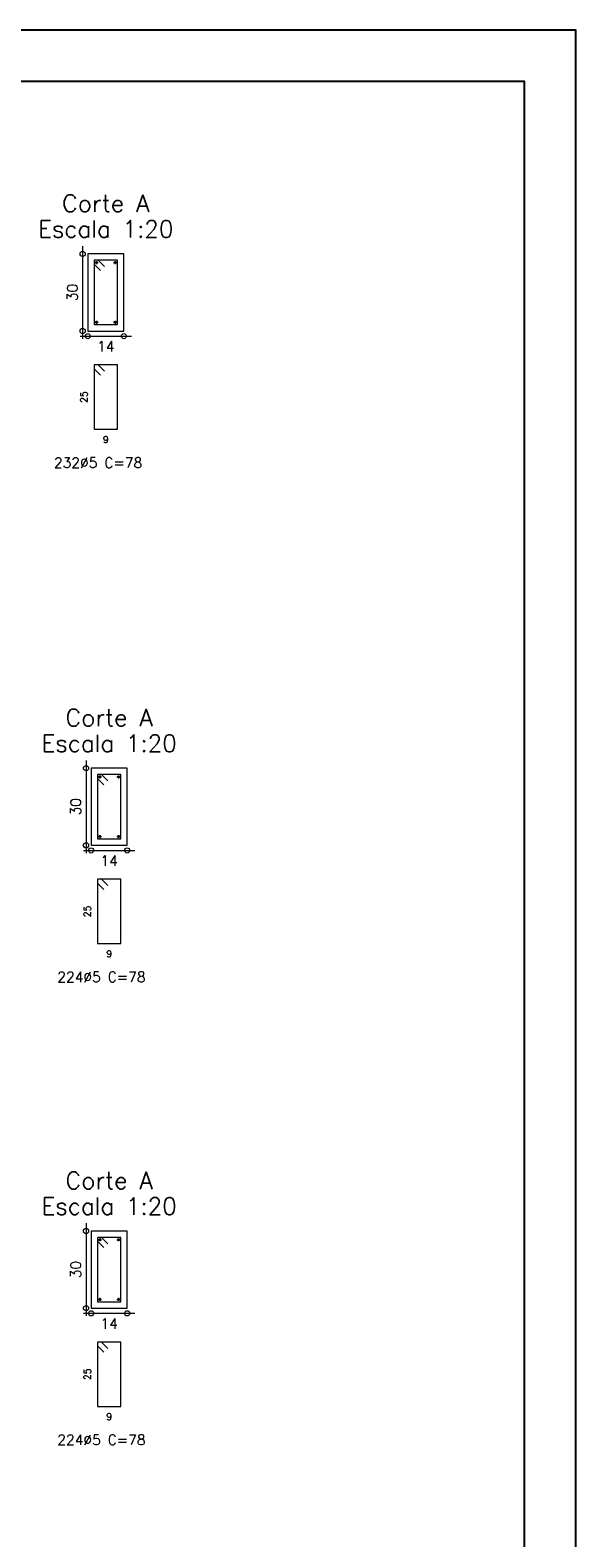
# Model space of a CAD drawing. Header units: millimetres. Extents: x -80 to 444, y 0 to 170.
# Tile 113 of 133: x 343 to 354, y 30 to 59. Entities that reach past the tile are written whole.
import ezdxf
from ezdxf.enums import TextEntityAlignment as Align

# ---------------------------------------------------------------- set-up
doc = ezdxf.new("R2010")
doc.units = ezdxf.units.MM
for name, color, linetype, lineweight in [('ARM_DENTRO_VIGA', 4, 'Continuous', 15), ('ARM_ESTRIBOS', 3, 'Continuous', 0), ('SEC_CONTORNOS', 2, 'Continuous', 9), ('SEC_DIM_VIGA', 3, 'Continuous', 0), ('TEXTO_REF_NOME', 3, 'Continuous', 0)]:
    doc.layers.add(name, color=color, linetype=linetype, lineweight=lineweight)
doc.styles.add('CYPETXT', font='romans', dxfattribs={"height": 0.2})

msp = doc.modelspace()

# ---------------------------------------------------------------- linework, layer by layer
at = {"color": 2}
msp.add_lwpolyline([(270, 59.4), (270, 0), (354.1, 0), (354.1, 59.4)], close=True, dxfattribs=at)
at = {"color": 6}
msp.add_lwpolyline([(272.5, 58.4), (272.5, 1), (353.1, 1), (353.1, 58.4)], close=True, dxfattribs=at)
at = {"layer": 'ARM_DENTRO_VIGA'}
for p, q in [((344.7585, 54.88), (344.8185, 54.88)), ((344.7585, 54.88), (344.8185, 54.88)), ((344.7885, 54.91), (344.7885, 54.85)), ((344.7885, 54.91), (344.7885, 54.85)), ((345.1185, 54.88), (345.1785, 54.88)), ((345.1185, 54.88), (345.1785, 54.88)), ((345.1485, 54.91), (345.1485, 54.85)), ((345.1485, 54.91), (345.1485, 54.85)), ((344.7585, 53.72), (344.8185, 53.72)), ((344.7885, 53.75), (344.7885, 53.69)), ((345.1185, 53.72), (345.1785, 53.72)), ((345.1485, 53.75), (345.1485, 53.69)), ((344.8238, 44.88), (344.8838, 44.88)), ((344.8238, 44.88), (344.8838, 44.88)), ((344.8538, 44.91), (344.8538, 44.85)), ((344.8538, 44.91), (344.8538, 44.85)), ((345.1838, 44.88), (345.2438, 44.88)), ((345.1838, 44.88), (345.2438, 44.88)), ((345.2138, 44.91), (345.2138, 44.85)), ((345.2138, 44.91), (345.2138, 44.85)), ((344.8238, 43.72), (344.8838, 43.72)), ((344.8538, 43.75), (344.8538, 43.69)), ((345.1838, 43.72), (345.2438, 43.72)), ((345.2138, 43.75), (345.2138, 43.69)), ((344.8238, 35.88), (344.8838, 35.88)), ((344.8238, 35.88), (344.8838, 35.88)), ((344.8538, 35.91), (344.8538, 35.85)), ((344.8538, 35.91), (344.8538, 35.85)), ((345.1838, 35.88), (345.2438, 35.88)), ((345.1838, 35.88), (345.2438, 35.88)), ((345.2138, 35.91), (345.2138, 35.85)), ((345.2138, 35.91), (345.2138, 35.85)), ((344.8238, 34.72), (344.8838, 34.72)), ((344.8538, 34.75), (344.8538, 34.69)), ((345.1838, 34.72), (345.2438, 34.72)), ((345.2138, 34.75), (345.2138, 34.69))]:
    msp.add_line(p, q, dxfattribs=at)
for centre in [(344.7885, 54.88), (344.7885, 54.88), (345.1485, 54.88), (345.1485, 54.88), (344.7885, 53.72), (345.1485, 53.72), (344.8538, 44.88), (344.8538, 44.88), (345.2138, 44.88), (345.2138, 44.88), (344.8538, 43.72), (345.2138, 43.72), (344.8538, 35.88), (344.8538, 35.88), (345.2138, 35.88), (345.2138, 35.88), (344.8538, 34.72), (345.2138, 34.72)]:
    msp.add_circle(centre, 0.02, dxfattribs=at)
at = {"layer": 'ARM_ESTRIBOS'}
for points in [[(344.941, 54.8025), (344.8185, 54.925), (344.7435, 54.925), (344.7435, 53.675), (345.1935, 53.675), (345.1935, 54.925), (344.7435, 54.925), (344.7435, 54.85), (344.866, 54.7275)], [(344.941, 52.7675), (344.8185, 52.89), (344.7435, 52.89), (344.7435, 51.64), (345.1935, 51.64), (345.1935, 52.89), (344.7435, 52.89), (344.7435, 52.815), (344.866, 52.6925)], [(345.0063, 44.8025), (344.8838, 44.925), (344.8088, 44.925), (344.8088, 43.675), (345.2588, 43.675), (345.2588, 44.925), (344.8088, 44.925), (344.8088, 44.85), (344.9313, 44.7275)], [(345.0063, 42.7675), (344.8838, 42.89), (344.8088, 42.89), (344.8088, 41.64), (345.2588, 41.64), (345.2588, 42.89), (344.8088, 42.89), (344.8088, 42.815), (344.9313, 42.6925)], [(345.0063, 35.8025), (344.8838, 35.925), (344.8088, 35.925), (344.8088, 34.675), (345.2588, 34.675), (345.2588, 35.925), (344.8088, 35.925), (344.8088, 35.85), (344.9313, 35.7275)], [(345.0063, 33.7675), (344.8838, 33.89), (344.8088, 33.89), (344.8088, 32.64), (345.2588, 32.64), (345.2588, 33.89), (344.8088, 33.89), (344.8088, 33.815), (344.9313, 33.6925)]]:
    msp.add_lwpolyline(points, dxfattribs=at)
at = {"layer": 'SEC_CONTORNOS'}
for points in [[(344.6185, 55.05), (344.6185, 53.55), (345.3185, 53.55), (345.3185, 55.05), (344.6185, 55.05)], [(344.6838, 45.05), (344.6838, 43.55), (345.3838, 43.55), (345.3838, 45.05), (344.6838, 45.05)], [(344.6838, 36.05), (344.6838, 34.55), (345.3838, 34.55), (345.3838, 36.05), (344.6838, 36.05)]]:
    msp.add_lwpolyline(points, close=True, dxfattribs=at)
at = {"layer": 'SEC_DIM_VIGA'}
for p, q in [((344.5185, 55.2), (344.5185, 53.4)), ((344.4685, 53.45), (345.4685, 53.45)), ((344.5838, 45.2), (344.5838, 43.4)), ((344.5338, 43.45), (345.5338, 43.45)), ((344.5838, 36.2), (344.5838, 34.4)), ((344.5338, 34.45), (345.5338, 34.45))]:
    msp.add_line(p, q, dxfattribs=at)
for centre in [(344.5185, 55.05), (344.5185, 53.55), (344.6185, 53.45), (345.3185, 53.45), (344.5838, 45.05), (344.5838, 43.55), (344.6838, 43.45), (345.3838, 43.45), (344.5838, 36.05), (344.5838, 34.55), (344.6838, 34.45), (345.3838, 34.45)]:
    msp.add_circle(centre, 0.05, dxfattribs=at)

# ---------------------------------------------------------------- texts
at = {"layer": 'ARM_ESTRIBOS', "style": 'CYPETXT', "width": 0.883235}
for s, p, p2 in [('232%%c5 C=78', (343.9605, 50.89), (345.6765, 50.89)), ('224%%c5 C=78', (344.0258, 40.89), (345.7418, 40.89)), ('224%%c5 C=78', (344.0258, 31.89), (345.7418, 31.89))]:
    msp.add_text(s, height=0.2, dxfattribs=at).set_placement(p, p2, align=Align.FIT)
at = {"layer": 'SEC_DIM_VIGA', "style": 'CYPETXT', "width": 0.953514}
for s, height, p, p2 in [('30', 0.2, (344.4185, 54.132), (344.4185, 54.468)), ('25', 0.13333, (344.6102, 52.153), (344.6102, 52.377)), ('30', 0.2, (344.4838, 44.132), (344.4838, 44.468)), ('25', 0.13333, (344.6755, 42.153), (344.6755, 42.377)), ('30', 0.2, (344.4838, 35.132), (344.4838, 35.468)), ('25', 0.13333, (344.6755, 33.153), (344.6755, 33.377))]:
    msp.add_text(s, height=height, rotation=90, dxfattribs=at).set_placement(p, p2, align=Align.FIT)
at = {"layer": 'SEC_DIM_VIGA', "style": 'CYPETXT'}
for s, height, width, p, p2 in [('14', 0.2, 0.928421, (344.8005, 53.15), (345.1365, 53.15)), ('9', 0.1333, 1.1025, (344.9125, 51.3733), (345.0245, 51.3733)), ('14', 0.2, 0.928421, (344.8658, 43.15), (345.2018, 43.15)), ('9', 0.1333, 1.1025, (344.9778, 41.3733), (345.0898, 41.3733)), ('14', 0.2, 0.928421, (344.8658, 34.15), (345.2018, 34.15)), ('9', 0.1333, 1.1025, (344.9778, 32.3733), (345.0898, 32.3733))]:
    msp.add_text(s, height=height, dxfattribs=dict(at, width=width)).set_placement(p, p2, align=Align.FIT)
at = {"layer": 'TEXTO_REF_NOME', "style": 'CYPETXT'}
for s, height, width, p, p2 in [('Corte A', 0.33333, 0.885124, (344.1185, 55.8667), (345.8185, 55.8667)), ('Escala 1:20', 0.333333, 0.879654, (343.656, 55.3667), (346.281, 55.3667)), ('Corte A', 0.33333, 0.885124, (344.1838, 45.8667), (345.8838, 45.8667)), ('Escala 1:20', 0.333333, 0.879654, (343.7213, 45.3667), (346.3463, 45.3667)), ('Corte A', 0.33333, 0.885124, (344.1838, 36.8667), (345.8838, 36.8667)), ('Escala 1:20', 0.333333, 0.879654, (343.7213, 36.3667), (346.3463, 36.3667))]:
    msp.add_text(s, height=height, dxfattribs=dict(at, width=width)).set_placement(p, p2, align=Align.FIT)

doc.saveas('drawing.dxf')
